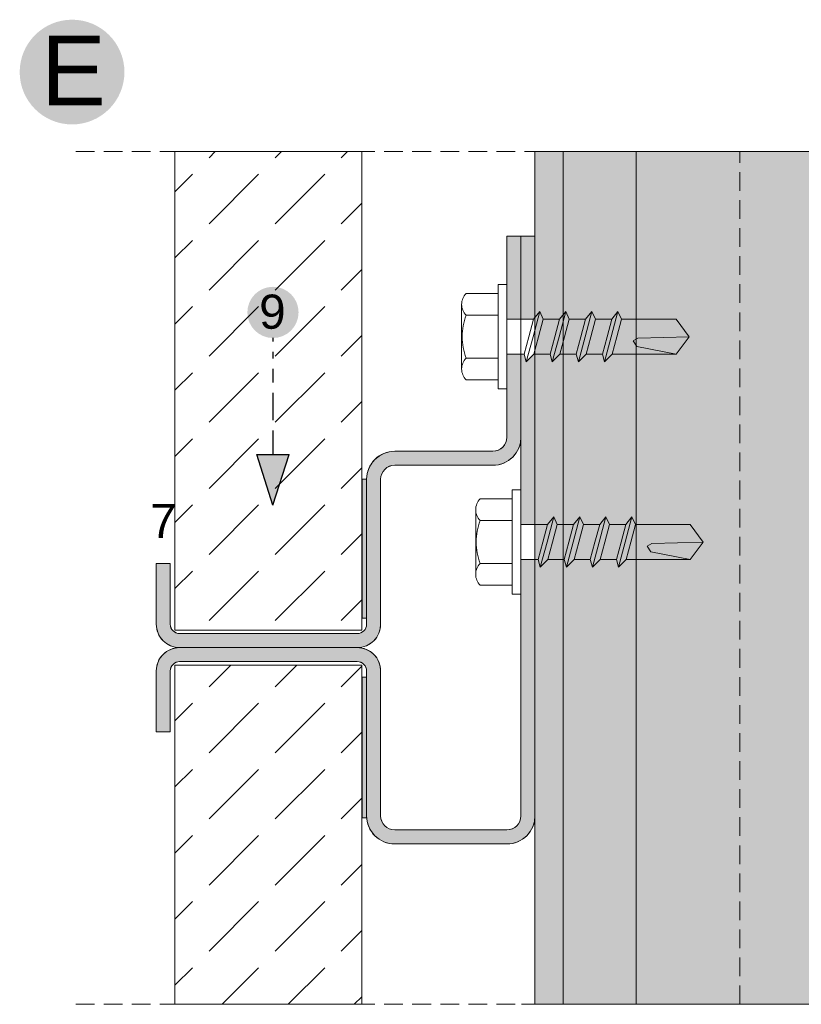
# Model space of a CAD drawing. Extents: x -106507 to -42801, y 48734 to 74234.
# Tile 62 of 69: x -47649 to -46813, y 68603 to 69656. Entities that reach past the tile are written whole.
import ezdxf

# ---------------------------------------------------------------- set-up
doc = ezdxf.new("R2010")
doc.units = 0
doc.header["$MEASUREMENT"] = 0
doc.linetypes.add('Hidden Line', pattern=[30, 20, -10])
for name, color, linetype, lineweight, true_color in [('2D - Ogólne_Pen_No__5', 7, 'Continuous', 25, 0x40a5ff), ('2D Drafting - General_Pen_No__102', 7, 'Continuous', 13, 0xcccccc), ('2D Drafting - General_Pen_No__141', 7, 'Continuous', 0, 0xe8e8e8), ('2D Drafting - General_Pen_No__2', 7, 'Continuous', 15, 0x7f7f7f), ('2D Drafting - General_Pen_No__5', 7, 'Continuous', 25, 0x40a5ff), ('2D Drafting - General_Pen_No__81', 7, 'Continuous', 20, 0x6a6a6a)]:
    doc.layers.add(name, color=color, linetype=linetype, lineweight=lineweight, true_color=true_color)
doc.layers.add('2D Drafting - General_Pen_No__1', color=7, linetype='Continuous', lineweight=13)
doc.layers.add('Opisy - Tekst_Pen_No__121', color=255, linetype='Continuous', lineweight=0)
doc.styles.add('GENERATED_STYLE_4', font='arial.ttf')
pattern_1 = [(45, (0, 0), (-70.71068, 70.71068), [75, -25]), (45, (7e-15, 70.71), (-70.71068, 70.71068), [75, -25])]

msp = doc.modelspace()

# ---------------------------------------------------------------- hatches: boundary and pattern name
at = {"layer": '2D - Ogólne_Pen_No__5', "linetype": 'Continuous'}
for points in [[(-47649.29, 69600.34, 1), (-47537.28, 69600.34, 1)], [(-47405.81, 69343.32, 1), (-47351.05, 69343.32, 1)]]:
    msp.add_hatch(color=256, dxfattribs=at).paths.add_polyline_path(points, flags=0)
at = {"layer": '2D Drafting - General_Pen_No__102', "linetype": 'Continuous'}
for points in [[(-47128.26, 69336.01), (-47128.26, 69424.86), (-47113.26, 69424.86), (-47113.26, 69336.01)], [(-47113.26, 69336.01), (-47113.26, 69424.86), (-47098.26, 69424.86), (-47098.26, 69337.85), (-47099.74, 69336.01)], [(-47113.26, 69336.01), (-47113.26, 69424.86), (-47098.26, 69424.86), (-47098.26, 69337.85), (-47099.74, 69336.01)], [(-47478.26, 68984.86, -0.4142136), (-47503.26, 69009.86), (-47503.26, 69074.86), (-47488.26, 69074.86), (-47488.26, 69066.82), (-47488.26, 69016.4), (-47488.26, 69009.86, 0.4142136), (-47478.26, 68999.86), (-47288.26, 68999.86, 0.4142136), (-47278.26, 69009.86), (-47278.26, 69164.86, -0.4142136), (-47248.26, 69194.86), (-47143.26, 69194.86, 0.4142136), (-47128.26, 69209.86), (-47128.26, 69261.45), (-47128.26, 69298.73), (-47113.26, 69298.73), (-47113.26, 69209.86, -0.4142136), (-47143.26, 69179.86), (-47248.26, 69179.86, 0.4142136), (-47263.26, 69164.86), (-47263.26, 69009.86, -0.4142136), (-47288.26, 68984.86)], [(-47098.26, 69116.38), (-47113.26, 69116.38), (-47113.26, 69153.66), (-47113.26, 69298.73), (-47109.72, 69298.73), (-47107.53, 69290.53), (-47099.33, 69298.73), (-47098.26, 69298.73)], [(-47478.26, 68984.86), (-47288.26, 68984.86, -0.4142136), (-47263.26, 68959.86), (-47263.26, 68804.86, 0.4142136), (-47248.26, 68789.86), (-47128.26, 68789.86, 0.4142136), (-47113.26, 68804.86), (-47113.26, 69079.1), (-47098.26, 69079.1), (-47098.26, 68804.86, -0.4142136), (-47128.26, 68774.86), (-47248.26, 68774.86, -0.4142136), (-47278.26, 68804.86), (-47278.26, 68959.86, 0.4142136), (-47288.26, 68969.86), (-47478.26, 68969.86, 0.4142136), (-47488.26, 68959.86), (-47488.26, 68953.32), (-47488.26, 68902.91), (-47488.26, 68894.86), (-47503.26, 68894.86), (-47503.26, 68959.86, -0.4142136)]]:
    msp.add_hatch(color=256, dxfattribs=at).paths.add_polyline_path(points, flags=0)
at = {"layer": '2D Drafting - General_Pen_No__141', "linetype": 'Continuous'}
msp.add_hatch(color=256, dxfattribs=at).paths.add_polyline_path([(-47098.26, 68603.38), (-46412.21, 68603.38), (-46412.21, 69515.29), (-47098.26, 69515.29)], flags=0)
at = {"layer": '2D Drafting - General_Pen_No__5', "linetype": 'Continuous'}
msp.add_hatch(color=256, dxfattribs=at).paths.add_polyline_path([(-47361.15, 69191.44), (-47395.71, 69191.44), (-47378.43, 69137.34)], flags=0)
at = {"layer": '2D Drafting - General_Pen_No__81', "linetype": 'Continuous'}
h = msp.add_hatch(dxfattribs=at)
h.set_pattern_fill('Beton', color=256, style=0, pattern_type=2)
h.set_pattern_definition(pattern_1)
h.paths.add_polyline_path([(-47483.26, 69003.59), (-47283.26, 69003.59), (-47283.26, 69515.29), (-47483.26, 69515.29)], flags=0)
for points in [[(-47283.17, 69164.86), (-47278.26, 69164.86), (-47278.26, 69016.4), (-47283.17, 69016.4)], [(-47283.17, 68802.69), (-47278.26, 68802.69), (-47278.26, 68953.32), (-47283.17, 68953.32)]]:
    msp.add_hatch(color=256, dxfattribs=at).paths.add_polyline_path(points, flags=0)
h = msp.add_hatch(dxfattribs=at)
h.set_pattern_fill('Beton', color=256, style=0, pattern_type=2)
h.set_pattern_definition(pattern_1)
h.paths.add_polyline_path([(-47483.26, 68966.13), (-47283.26, 68966.13), (-47283.26, 68603.38), (-47483.26, 68603.38)], flags=0)

# ---------------------------------------------------------------- linework, layer by layer
at = {"layer": '2D - Ogólne_Pen_No__5', "linetype": 'Continuous'}
for p, q in [((-47378.43, 69315.94), (-47378.43, 69312.28)), ((-47378.43, 69301.3), (-47378.43, 69293.98)), ((-47378.43, 69283), (-47378.43, 69268.36)), ((-47378.43, 69257.38), (-47378.43, 69228.1)), ((-47378.43, 69217.13), (-47378.43, 69191.44)), ((-47395.71, 69191.44), (-47361.15, 69191.44)), ((-47378.43, 69137.34), (-47395.71, 69191.44)), ((-47378.43, 69137.34), (-47361.15, 69191.44))]:
    msp.add_line(p, q, dxfattribs=at)
at = {"layer": '2D Drafting - General_Pen_No__1', "linetype": 'Continuous', "flags": 128}
msp.add_lwpolyline([(-47361.15, 69191.44), (-47395.71, 69191.44), (-47378.43, 69137.34)], close=True, dxfattribs=at)
at = {"layer": '2D Drafting - General_Pen_No__2', "linetype": 'Hidden Line'}
for p, q in [((-47589.41, 69515.29), (-45832.07, 69515.29)), ((-46879.2, 68603.38), (-46879.2, 69515.29)), ((-47589.41, 68603.38), (-45832.07, 68603.38))]:
    msp.add_line(p, q, dxfattribs=at)
at = {"layer": '2D Drafting - General_Pen_No__2', "linetype": 'Continuous'}
for p, q in [((-47098.26, 68603.38), (-47098.26, 69515.29)), ((-47068.26, 68603.38), (-47068.26, 69515.29)), ((-46989.93, 68603.38), (-46989.93, 69515.29)), ((-47128.26, 69424.86), (-47128.26, 69209.86)), ((-47113.26, 69424.86), (-47128.26, 69424.86)), ((-47113.26, 69424.86), (-47113.26, 68804.86)), ((-47098.26, 69424.86), (-47113.26, 69424.86)), ((-47113.26, 69424.86), (-47113.26, 69209.86)), ((-47098.26, 69424.86), (-47098.26, 68804.86)), ((-47137.58, 69317.36), (-47137.58, 69373.28)), ((-47137.58, 69373.28), (-47128.26, 69373.28)), ((-47128.26, 69373.28), (-47128.26, 69317.36)), ((-47171.75, 69363.57), (-47137.58, 69363.57)), ((-47176.64, 69282.8), (-47176.64, 69351.92)), ((-47171.75, 69340.27), (-47137.58, 69340.27)), ((-47093.14, 69344.2), (-47100.34, 69317.36)), ((-47093.14, 69344.2), (-47099.74, 69336)), ((-47089.34, 69336), (-47093.14, 69344.2)), ((-47065.3, 69344.2), (-47072.49, 69317.36)), ((-47065.3, 69344.2), (-47071.89, 69336)), ((-47061.5, 69336), (-47065.3, 69344.2)), ((-47037.46, 69344.2), (-47044.65, 69317.36)), ((-47037.46, 69344.2), (-47044.05, 69336)), ((-47033.66, 69336), (-47037.46, 69344.2)), ((-47009.62, 69344.2), (-47016.81, 69317.36)), ((-47009.62, 69344.2), (-47016.21, 69336)), ((-47005.82, 69336), (-47009.62, 69344.2)), ((-47128.26, 69336), (-47099.74, 69336)), ((-47099.74, 69336), (-47104.73, 69317.36)), ((-47089.34, 69336), (-47094.33, 69317.36)), ((-47089.34, 69336), (-47071.89, 69336)), ((-47071.89, 69336), (-47076.89, 69317.36)), ((-47061.5, 69336), (-47066.49, 69317.36)), ((-47061.5, 69336), (-47044.05, 69336)), ((-47044.05, 69336), (-47049.05, 69317.36)), ((-47033.66, 69336), (-47038.65, 69317.36)), ((-47033.66, 69336), (-47016.21, 69336)), ((-47016.21, 69336), (-47021.21, 69317.36)), ((-47005.82, 69336), (-47010.81, 69317.36)), ((-47005.82, 69336), (-46947.3, 69336)), ((-46947.3, 69336), (-46933.32, 69317.36)), ((-47137.58, 69317.36), (-47137.58, 69261.44)), ((-47128.26, 69261.44), (-47128.26, 69317.36)), ((-47109.72, 69298.72), (-47104.73, 69317.36)), ((-47107.53, 69290.52), (-47100.34, 69317.36)), ((-47099.33, 69298.72), (-47094.33, 69317.36)), ((-47081.88, 69298.72), (-47076.89, 69317.36)), ((-47079.69, 69290.52), (-47072.49, 69317.36)), ((-47071.49, 69298.72), (-47066.49, 69317.36)), ((-47054.04, 69298.72), (-47049.05, 69317.36)), ((-47051.85, 69290.52), (-47044.65, 69317.36)), ((-47043.65, 69298.72), (-47038.65, 69317.36)), ((-47026.2, 69298.72), (-47021.21, 69317.36)), ((-47024, 69290.52), (-47016.81, 69317.36)), ((-47015.8, 69298.72), (-47010.81, 69317.36)), ((-46988.27, 69315.63), (-46933.32, 69317.36)), ((-46947.3, 69298.72), (-46933.32, 69317.36)), ((-46993.12, 69312.93), (-46988.27, 69315.63)), ((-46989.35, 69306.73), (-46993.12, 69312.93)), ((-46947.3, 69298.72), (-46989.35, 69306.73)), ((-47128.26, 69298.72), (-47109.72, 69298.72)), ((-47109.72, 69298.72), (-47107.53, 69290.52)), ((-47107.53, 69290.52), (-47099.33, 69298.72)), ((-47099.33, 69298.72), (-47081.88, 69298.72)), ((-47081.88, 69298.72), (-47079.69, 69290.52)), ((-47079.69, 69290.52), (-47071.49, 69298.72)), ((-47071.49, 69298.72), (-47054.04, 69298.72)), ((-47054.04, 69298.72), (-47051.85, 69290.52)), ((-47051.85, 69290.52), (-47043.65, 69298.72)), ((-47043.65, 69298.72), (-47026.2, 69298.72)), ((-47026.2, 69298.72), (-47024, 69290.52)), ((-47024, 69290.52), (-47015.8, 69298.72)), ((-47015.8, 69298.72), (-46947.3, 69298.72)), ((-47171.75, 69294.45), (-47137.58, 69294.45)), ((-47171.75, 69271.15), (-47137.58, 69271.15)), ((-47137.58, 69261.44), (-47128.26, 69261.44)), ((-47143.26, 69194.86), (-47248.26, 69194.86)), ((-47143.26, 69179.86), (-47248.26, 69179.86)), ((-47278.26, 69164.86), (-47278.26, 69009.86)), ((-47263.26, 69164.86), (-47263.26, 69009.86)), ((-47122.58, 69097.74), (-47122.58, 69153.66)), ((-47122.58, 69153.66), (-47113.26, 69153.66)), ((-47113.26, 69153.66), (-47113.26, 69097.74)), ((-47156.75, 69143.95), (-47122.58, 69143.95)), ((-47161.64, 69063.18), (-47161.64, 69132.3)), ((-47156.75, 69120.65), (-47122.58, 69120.65)), ((-47078.14, 69124.58), (-47085.34, 69097.74)), ((-47078.14, 69124.58), (-47084.74, 69116.38)), ((-47074.34, 69116.38), (-47078.14, 69124.58)), ((-47050.3, 69124.58), (-47057.49, 69097.74)), ((-47050.3, 69124.58), (-47056.89, 69116.38)), ((-47046.5, 69116.38), (-47050.3, 69124.58)), ((-47022.46, 69124.58), (-47029.65, 69097.74)), ((-47022.46, 69124.58), (-47029.05, 69116.38)), ((-47018.66, 69116.38), (-47022.46, 69124.58)), ((-46994.62, 69124.58), (-47001.81, 69097.74)), ((-46994.62, 69124.58), (-47001.21, 69116.38)), ((-46990.82, 69116.38), (-46994.62, 69124.58)), ((-47113.26, 69116.38), (-47084.74, 69116.38)), ((-47084.74, 69116.38), (-47089.73, 69097.74)), ((-47074.34, 69116.38), (-47079.33, 69097.74)), ((-47074.34, 69116.38), (-47056.89, 69116.38)), ((-47056.89, 69116.38), (-47061.89, 69097.74)), ((-47046.5, 69116.38), (-47051.49, 69097.74)), ((-47046.5, 69116.38), (-47029.05, 69116.38)), ((-47029.05, 69116.38), (-47034.05, 69097.74)), ((-47018.66, 69116.38), (-47023.65, 69097.74)), ((-47018.66, 69116.38), (-47001.21, 69116.38)), ((-47001.21, 69116.38), (-47006.21, 69097.74)), ((-46990.82, 69116.38), (-46995.81, 69097.74)), ((-46990.82, 69116.38), (-46932.3, 69116.38)), ((-46932.3, 69116.38), (-46918.32, 69097.74)), ((-47122.58, 69097.74), (-47122.58, 69041.82)), ((-47113.26, 69041.82), (-47113.26, 69097.74)), ((-47094.72, 69079.1), (-47089.73, 69097.74)), ((-47092.53, 69070.9), (-47085.34, 69097.74)), ((-47084.33, 69079.1), (-47079.33, 69097.74)), ((-47066.88, 69079.1), (-47061.89, 69097.74)), ((-47064.69, 69070.9), (-47057.49, 69097.74)), ((-47056.49, 69079.1), (-47051.49, 69097.74)), ((-47039.04, 69079.1), (-47034.05, 69097.74)), ((-47036.85, 69070.9), (-47029.65, 69097.74)), ((-47028.65, 69079.1), (-47023.65, 69097.74)), ((-47011.2, 69079.1), (-47006.21, 69097.74)), ((-47009, 69070.9), (-47001.81, 69097.74)), ((-47000.8, 69079.1), (-46995.81, 69097.74)), ((-46978.12, 69093.31), (-46973.27, 69096.01)), ((-46973.27, 69096.01), (-46918.32, 69097.74)), ((-46932.3, 69079.1), (-46918.32, 69097.74)), ((-46974.35, 69087.11), (-46978.12, 69093.31)), ((-46932.3, 69079.1), (-46974.35, 69087.11)), ((-47503.26, 69074.86), (-47503.26, 69009.86)), ((-47503.26, 69074.86), (-47488.26, 69074.86)), ((-47488.26, 69074.86), (-47488.26, 69009.86)), ((-47156.75, 69074.83), (-47122.58, 69074.83)), ((-47113.26, 69079.1), (-47094.72, 69079.1)), ((-47094.72, 69079.1), (-47092.53, 69070.9)), ((-47092.53, 69070.9), (-47084.33, 69079.1)), ((-47084.33, 69079.1), (-47066.88, 69079.1)), ((-47066.88, 69079.1), (-47064.69, 69070.9)), ((-47064.69, 69070.9), (-47056.49, 69079.1)), ((-47056.49, 69079.1), (-47039.04, 69079.1)), ((-47039.04, 69079.1), (-47036.85, 69070.9)), ((-47036.85, 69070.9), (-47028.65, 69079.1)), ((-47028.65, 69079.1), (-47011.2, 69079.1)), ((-47011.2, 69079.1), (-47009, 69070.9)), ((-47009, 69070.9), (-47000.8, 69079.1)), ((-47000.8, 69079.1), (-46932.3, 69079.1)), ((-47156.75, 69051.53), (-47122.58, 69051.53)), ((-47122.58, 69041.82), (-47113.26, 69041.82)), ((-47288.26, 68999.86), (-47478.26, 68999.86)), ((-47288.26, 68984.86), (-47478.26, 68984.86)), ((-47288.26, 68984.86), (-47478.26, 68984.86)), ((-47288.26, 68969.86), (-47478.26, 68969.86)), ((-47503.26, 68894.86), (-47503.26, 68959.86)), ((-47488.26, 68894.86), (-47488.26, 68959.86)), ((-47278.26, 68804.86), (-47278.26, 68959.86)), ((-47263.26, 68804.86), (-47263.26, 68959.86)), ((-47503.26, 68894.86), (-47488.26, 68894.86)), ((-47128.26, 68789.86), (-47248.26, 68789.86)), ((-47128.26, 68774.86), (-47248.26, 68774.86)), ((-47112.49, 68603.38), (-46946.84, 68603.38))]:
    msp.add_line(p, q, dxfattribs=at)
at = {"layer": '2D Drafting - General_Pen_No__2', "linetype": 'Continuous', "flags": 128}
for points in [[(-47483.26, 69003.59), (-47283.26, 69003.59), (-47283.26, 69515.29), (-47483.26, 69515.29)], [(-47098.26, 68603.38), (-46412.21, 68603.38), (-46412.21, 69515.29), (-47098.26, 69515.29)], [(-47128.26, 69336.01), (-47128.26, 69424.86), (-47113.26, 69424.86), (-47113.26, 69336.01)], [(-47113.26, 69336.01), (-47113.26, 69424.86), (-47098.26, 69424.86), (-47098.26, 69337.85), (-47099.74, 69336.01)], [(-47113.26, 69336.01), (-47113.26, 69424.86), (-47098.26, 69424.86), (-47098.26, 69337.85), (-47099.74, 69336.01)], [(-47098.26, 69116.38), (-47113.26, 69116.38), (-47113.26, 69153.66), (-47113.26, 69298.73), (-47109.72, 69298.73), (-47107.53, 69290.53), (-47099.33, 69298.73), (-47098.26, 69298.73)], [(-47283.17, 69164.86), (-47278.26, 69164.86), (-47278.26, 69016.4), (-47283.17, 69016.4)], [(-47483.26, 68966.13), (-47283.26, 68966.13), (-47283.26, 68603.38), (-47483.26, 68603.38)], [(-47283.17, 68802.69), (-47278.26, 68802.69), (-47278.26, 68953.32), (-47283.17, 68953.32)]]:
    msp.add_lwpolyline(points, close=True, dxfattribs=at)
for points in [[(-47478.26, 68984.86, -0.4142136), (-47503.26, 69009.86), (-47503.26, 69074.86), (-47488.26, 69074.86), (-47488.26, 69066.82), (-47488.26, 69016.4), (-47488.26, 69009.86, 0.4142136), (-47478.26, 68999.86), (-47288.26, 68999.86, 0.4142136), (-47278.26, 69009.86), (-47278.26, 69164.86, -0.4142136), (-47248.26, 69194.86), (-47143.26, 69194.86, 0.4142136), (-47128.26, 69209.86), (-47128.26, 69261.45), (-47128.26, 69298.73), (-47113.26, 69298.73), (-47113.26, 69209.86, -0.4142136), (-47143.26, 69179.86), (-47248.26, 69179.86, 0.4142136), (-47263.26, 69164.86), (-47263.26, 69009.86, -0.4142136), (-47288.26, 68984.86)], [(-47478.26, 68984.86), (-47288.26, 68984.86, -0.4142136), (-47263.26, 68959.86), (-47263.26, 68804.86, 0.4142136), (-47248.26, 68789.86), (-47128.26, 68789.86, 0.4142136), (-47113.26, 68804.86), (-47113.26, 69079.1), (-47098.26, 69079.1), (-47098.26, 68804.86, -0.4142136), (-47128.26, 68774.86), (-47248.26, 68774.86, -0.4142136), (-47278.26, 68804.86), (-47278.26, 68959.86, 0.4142136), (-47288.26, 68969.86), (-47478.26, 68969.86, 0.4142136), (-47488.26, 68959.86), (-47488.26, 68953.32), (-47488.26, 68902.91), (-47488.26, 68894.86), (-47503.26, 68894.86), (-47503.26, 68959.86, -0.4142136)]]:
    msp.add_lwpolyline(points, format="xyb", close=True, dxfattribs=at)
at = {"layer": '2D Drafting - General_Pen_No__2', "linetype": 'Continuous'}
for centre, radius, start, end in [((-47160.31, 69351.92), 16.33, 134.47805, 225.52195), ((-47112.44, 69317.36), 63.58, 158.87798, 180), ((-47112.44, 69317.36), 63.58, 180, 201.12202), ((-47160.31, 69282.8), 16.33, 134.47805, 225.52195), ((-47143.26, 69209.86), 15, 270, 0), ((-47143.26, 69209.86), 30, 270, 0), ((-47248.26, 69164.86), 30, 90, 180), ((-47248.26, 69164.86), 15, 90, 180), ((-47145.31, 69132.3), 16.33, 134.47805, 225.52195), ((-47097.44, 69097.74), 63.58, 158.87798, 180), ((-47097.44, 69097.74), 63.58, 180, 201.12202), ((-47145.31, 69063.18), 16.33, 134.47805, 225.52195), ((-47478.26, 69009.86), 25, 180, 270), ((-47478.26, 69009.86), 10, 180, 270), ((-47288.26, 69009.86), 25, 270, 0), ((-47288.26, 69009.86), 10, 270, 0), ((-47478.26, 68959.86), 25, 90, 180), ((-47288.26, 68959.86), 25, 0, 90), ((-47478.26, 68959.86), 10, 90, 180), ((-47288.26, 68959.86), 10, 0, 90), ((-47248.26, 68804.86), 30, 180, 270), ((-47248.26, 68804.86), 15, 180, 270), ((-47128.26, 68804.86), 15, 270, 0), ((-47128.26, 68804.86), 30, 270, 0)]:
    msp.add_arc(centre, radius, start, end, dxfattribs=at)

# ---------------------------------------------------------------- texts
at = {"layer": 'Opisy - Tekst_Pen_No__121', "linetype": 'Continuous', "attachment_point": 1, "style": 'GENERATED_STYLE_4'}
for s, insert, char_height in [('{E}', (-47626.65, 69639.28), 74.641), ('{9}', (-47393.22, 69362.35), 36.498), ('{7}', (-47509.85, 69138.59), 36.498)]:
    msp.add_mtext(s, dxfattribs=dict(at, insert=insert, char_height=char_height))

doc.saveas('drawing.dxf')
